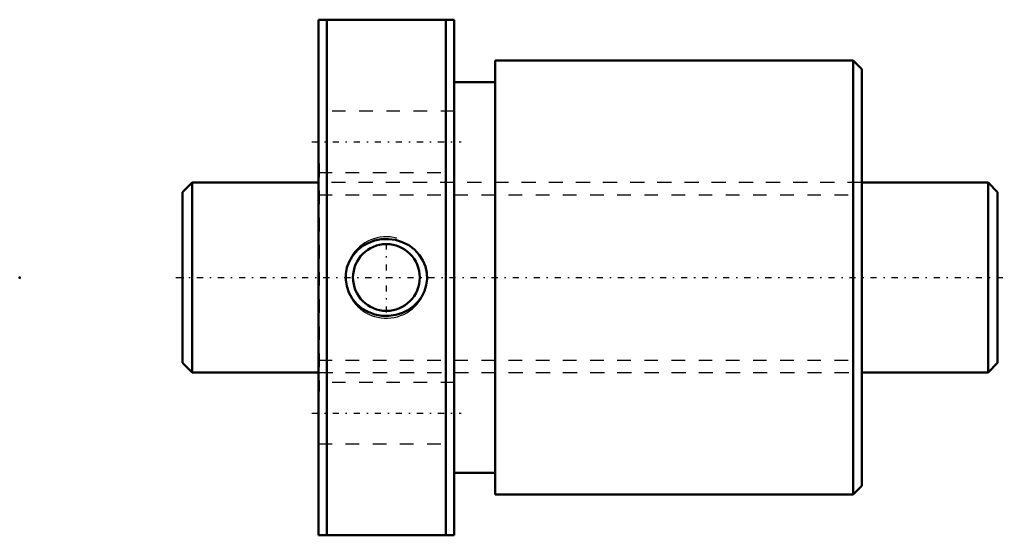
# Model space of a CAD drawing. Header units: millimetres. Extents: x -12 to 60.5, y -19 to 19.
import ezdxf

# ---------------------------------------------------------------- set-up
doc = ezdxf.new("R2010")
doc.units = ezdxf.units.MM
doc.linetypes.add('Center', pattern=[1.5, 0.45, -0.5, 0.05, -0.5])
doc.linetypes.add('Dashed', pattern=[2, 1, -1])
for name, color, linetype, lineweight in [('2d ConnectionPoints', 7, 'Continuous', 50), ('AM_0', 7, 'Continuous', 50), ('AM_5', 3, 'Continuous', 25), ('AM_7', 7, 'Center', 25), ('AM_9', 6, 'Dashed', 25)]:
    doc.layers.add(name, color=color, linetype=linetype, lineweight=lineweight)

# ---------------------------------------------------------------- blocks, each defined once
blk = doc.blocks.new('1_BTK_1405V_2_6ZZ_Nut_0_in_BTK1405V_2_6ZZ_60LC7T_000_4')
at = {"layer": 'AM_0'}
for p, q in [((10, 19), (10, -19)), ((10, 19), (20, 19)), ((10.625, 19), (10.625, -19)), ((19.375, 19), (19.375, -19)), ((20, 19), (20, -19)), ((23, 16), (23, -16)), ((49.36, 16), (23, 16)), ((49.36, 16), (49.36, -16)), ((50, 15.36), (49.36, 16)), ((50, 15.36), (50, -15.36)), ((23, 14.4), (20, 14.4)), ((20, -14.4), (23, -14.4)), ((49.36, -16), (50, -15.36)), ((23, -16), (49.36, -16)), ((20, -19), (10, -19))]:
    blk.add_line(p, q, dxfattribs=at)
blk.add_lwpolyline([(12.935, 2.058), (13.277, 2.322), (13.653, 2.535), (14.127, 2.715), (14.624, 2.816), (15.148, 2.835), (15.667, 2.767), (16.172, 2.612), (16.644, 2.373), (17.06, 2.062), (17.415, 1.682), (17.685, 1.264), (17.877, 0.804), (17.977, 0.345), (17.997, -0.124), (17.938, -0.571), (17.806, -1.002), (17.604, -1.407), (17.34, -1.775), (17.007, -2.108), (16.625, -2.385), (16.18, -2.609), (15.705, -2.759), (15.191, -2.832), (14.672, -2.821), (14.152, -2.722), (13.657, -2.538), (13.205, -2.273), (12.805, -1.934), (12.483, -1.543), (12.236, -1.101), (12.08, -0.649), (12.006, -0.176), (12.015, 0.279), (12.1, 0.726), (12.257, 1.148), (12.48, 1.538), (12.692, 1.812), (12.935, 2.058)], dxfattribs=at)
blk.add_circle((15, 0), 2.458, dxfattribs=at)
at = {"layer": 'AM_5'}
blk.add_arc((15, 0), 3, 75, 15, dxfattribs=at)
at = {"layer": 'AM_7'}
for p, q in [((9.5, 10), (20.5, 10)), ((15, -2.581), (15, 2.581)), ((9.5, -10), (20.5, -10))]:
    blk.add_line(p, q, dxfattribs=at)
at = {"layer": 'AM_9'}
for p, q in [((20, 12.25), (10, 12.25)), ((10.05, 8.4), (10, 8.4)), ((10.05, 8.4), (10.05, -8.4)), ((49.95, 8.4), (49.95, -8.4)), ((50, 8.4), (49.95, 8.4)), ((10, 7.75), (20, 7.75)), ((49.95, 7), (10.05, 7)), ((10.05, -7), (49.95, -7)), ((20, -7.75), (10, -7.75)), ((10, -8.4), (10.05, -8.4)), ((49.95, -8.4), (50, -8.4)), ((10, -12.25), (20, -12.25))]:
    blk.add_line(p, q, dxfattribs=at)
blk = doc.blocks.new('2_BTK_1405V_2_600_Shaft_0_in_BTK1405V_2_6ZZ_60LC7T_000_4')
at = {"layer": 'AM_0'}
for p, q in [((0.7, 7), (0, 6.3)), ((0.7, 7), (0.7, -7)), ((10, 7), (0.7, 7)), ((59.3, 7), (50, 7)), ((60, 6.3), (59.3, 7)), ((59.3, 7), (59.3, -7)), ((0, 6.3), (0, -6.3)), ((60, 6.3), (60, -6.3)), ((0, -6.3), (0.7, -7)), ((59.3, -7), (60, -6.3)), ((0.7, -7), (10, -7)), ((50, -7), (59.3, -7))]:
    blk.add_line(p, q, dxfattribs=at)
at = {"layer": 'AM_5', "linetype": 'Dashed'}
for p, q in [((10, 6.08), (50, 6.08)), ((10, -6.08), (50, -6.08))]:
    blk.add_line(p, q, dxfattribs=at)
at = {"layer": 'AM_7'}
blk.add_line((-0.5, 0), (60.5, 0), dxfattribs=at)
at = {"layer": 'AM_9'}
for p, q in [((50, 7), (10, 7)), ((10, -7), (50, -7))]:
    blk.add_line(p, q, dxfattribs=at)

msp = doc.modelspace()

# ---------------------------------------------------------------- linework, layer by layer
at = {"layer": '2d ConnectionPoints'}
for p in [(-12, 0), (0, 0), (60, 0)]:
    msp.add_point(p, dxfattribs=at)

# ---------------------------------------------------------------- block references
for name in ['1_BTK_1405V_2_6ZZ_Nut_0_in_BTK1405V_2_6ZZ_60LC7T_000_4', '2_BTK_1405V_2_600_Shaft_0_in_BTK1405V_2_6ZZ_60LC7T_000_4']:
    msp.add_blockref(name, (0, 0))

doc.saveas('drawing.dxf')
